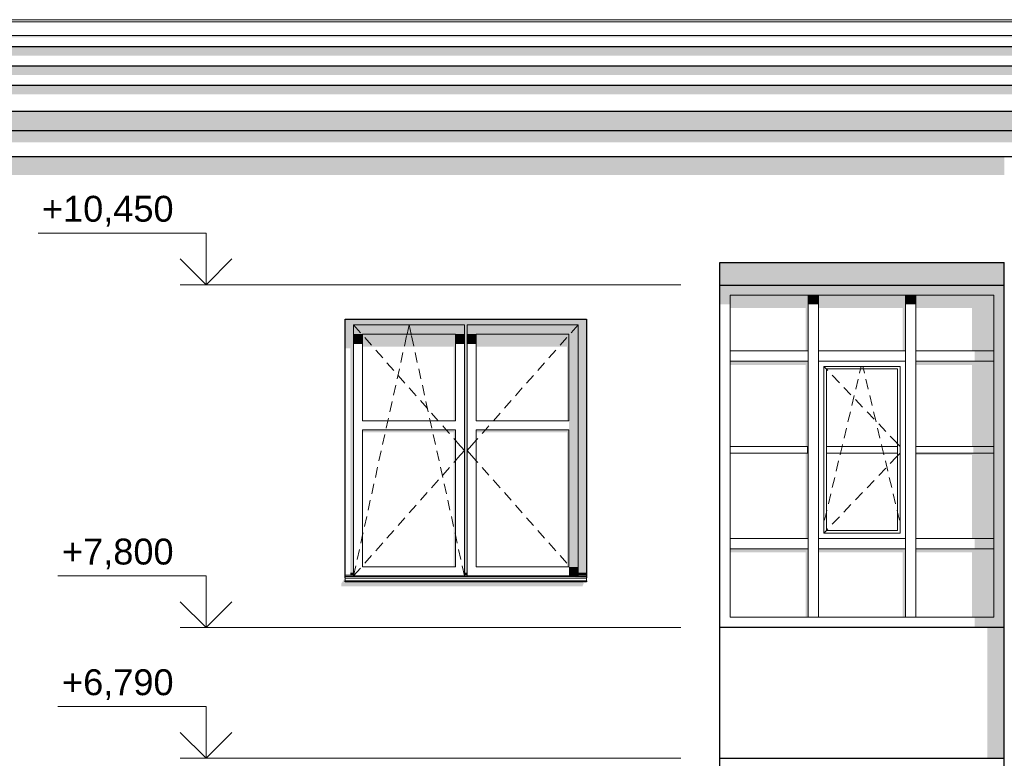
# Model space of a CAD drawing. Header units: millimetres. Extents: x -95523 to 190468, y -7401 to 17692.
# Tile 4 of 139: x -88628 to -81017, y 6790 to 12500. Entities that reach past the tile are written whole.
import ezdxf

# ---------------------------------------------------------------- set-up
doc = ezdxf.new("R2010")
doc.units = ezdxf.units.MM
doc.header["$MEASUREMENT"] = 0
for name, color, linetype, lineweight in [('Р_Фасад в осях 1-24_2_1 Молдинги_Ном._пера__2', 8, 'Continuous', 15), ('Р_Фасад в осях 1-24_2_1 Молдинги_Ном._пера__21', 7, 'Continuous', 30), ('Р_Фасад в осях 1-24_2_Конструктив - Навесные Стены_Ном._пера__1', 7, 'Continuous', 15), ('Р_Фасад в осях 1-24_2_Конструктив - Навесные Стены_Ном._пера__2', 8, 'Continuous', 15), ('Р_Фасад в осях 1-24_2_Конструктив - Стены Несущие_Ном._пера__2', 8, 'Continuous', 15), ('Р_Фасад в осях 1-24_2_Конструктив - Стены Несущие_Ном._пера__21', 7, 'Continuous', 30), ('Р_Фасад в осях 1-24_2_Новый_1_Конструктив-парапет_Ном._пера__2', 8, 'Continuous', 15), ('Р_Фасад в осях 1-24_2_Новый_1_Конструктив-парапет_Ном._пера__21', 7, 'Continuous', 30), ('Р_Фасад в осях 1-24_2_Новый_Конструктив - Стены Несущие_Ном._пера__1', 7, 'Continuous', 15), ('Р_Фасад в осях 1-24_2_Новый_Конструктив - Стены Несущие_Ном._пера__2', 8, 'Continuous', 15), ('Р_Фасад в осях 1-24_2_Новый_Конструктив - Стены Несущие_Ном._пера__21', 7, 'Continuous', 30), ('Р_Фасад в осях 1-24_2_Размер - Отметка Уровня_Ном._пера__120', 7, 'Continuous', 5), ('Р_Фасад в осях 1-24_2_Фартук парапета_Ном._пера__1', 7, 'Continuous', 15)]:
    doc.layers.add(name, color=color, linetype=linetype, lineweight=lineweight)
doc.layers.add('Р_Фасад в осях 1-24_2_Конструктив - Навесные Стены_Ном._пера__87', color=7, linetype='Continuous', lineweight=20, true_color=0x6a6a6a)
doc.styles.add('СГЕНЕРИР_СТИЛЬ_1', font='arial.ttf')

msp = doc.modelspace()

# ---------------------------------------------------------------- hatches: boundary and pattern name
at = {"layer": 'Р_Фасад в осях 1-24_2_1 Молдинги_Ном._пера__2', "linetype": 'Continuous', "lineweight": 0, "true_color": 0x3f3f3f}
for points in [[(-92168.2, 12377.2), (-92168.2, 12364.4), (-79196.2, 12364.4), (-79196.2, 12377.2)], [(-92168.2, 12292.5), (-92168.2, 12221.8), (-79246.2, 12221.8), (-79246.2, 12292.5)], [(-92168.2, 12071.8), (-79296.2, 12071.8), (-79296.2, 12142.5), (-92168.2, 12142.5)], [(-92168.2, 11921.8), (-79346.2, 11921.8), (-79346.2, 11992.5), (-92168.2, 11992.5)], [(-92168.2, 11642.5), (-79466.2, 11642.5), (-79466.2, 11792.5), (-92168.2, 11792.5)], [(-92168.2, 11642.5), (-92168.2, 11552.1), (-79516.2, 11552.1), (-79516.2, 11642.5)]]:
    msp.add_hatch(color=250, dxfattribs=at).paths.add_polyline_path(points)
at = {"layer": 'Р_Фасад в осях 1-24_2_Конструктив - Навесные Стены_Ном._пера__2', "linetype": 'Continuous', "lineweight": 0, "true_color": 0x3f3f3f}
for points in [[(-83217.2, 10298.7), (-83137.2, 10298.7), (-83137.2, 10370), (-83215.4, 10448.2), (-83217.2, 10448.2)], [(-83215.4, 10448.2), (-83137.2, 10370), (-82492.2, 10370), (-82492.2, 10448.2)], [(-82492.2, 10370), (-81742.2, 10370), (-81742.2, 10448.2), (-82492.2, 10448.2)], [(-81742.2, 10448.2), (-81742.2, 10370), (-81097.2, 10370), (-81019, 10448.2)], [(-81097.2, 10370), (-81097.2, 9900), (-81017.2, 9900), (-81017.2, 10448.2), (-81019, 10448.2)], [(-82532.2, 10370), (-83137.2, 10370), (-83137.2, 10270.4), (-82552.2, 10270.4), (-82552.2, 9940), (-82532.2, 9940)], [(-82452.2, 10370), (-82532.2, 10370), (-82532.2, 10298.7), (-82452.2, 10298.7)], [(-82452.2, 10370), (-82452.2, 10270.4), (-81802.2, 10270.4), (-81802.2, 9940), (-81782.2, 9940), (-81782.2, 10370)], [(-81782.2, 10298.7), (-81702.2, 10298.7), (-81702.2, 10370), (-81782.2, 10370)], [(-81702.2, 10270.4), (-81267.2, 10270.4), (-81267.2, 9940), (-81097.2, 9940), (-81097.2, 10370), (-81702.2, 10370)], [(-81247.2, 9940), (-81247.2, 9860), (-81097.2, 9860), (-81097.2, 9940)], [(-81097.2, 8450), (-81017.2, 8450), (-81017.2, 9900), (-81097.2, 9900)], [(-82532.2, 9860), (-83137.2, 9860), (-83137.2, 9831.7), (-82552.2, 9831.7), (-82552.2, 9200), (-82532.2, 9200)], [(-81097.2, 9860), (-81702.2, 9860), (-81702.2, 9831.7), (-81267.2, 9831.7), (-81267.2, 9200), (-81097.2, 9200)], [(-82552.2, 8490), (-82532.2, 8490), (-82532.2, 9150), (-82552.2, 9150)], [(-82542.2, 9200), (-82542.2, 9150), (-82532.2, 9150), (-82532.2, 9200)], [(-81097.2, 9150), (-81702.2, 9150), (-81702.2, 9135.9), (-81267.2, 9135.9), (-81267.2, 8490), (-81097.2, 8490)], [(-81257.2, 9200), (-81257.2, 9150), (-81097.2, 9150), (-81097.2, 9200)], [(-81247.2, 8490), (-81247.2, 8410), (-81097.2, 8410), (-81097.2, 8490)], [(-81017.2, 7800), (-81017.2, 8450), (-81097.2, 8450), (-81097.2, 7880)], [(-83137.2, 8410), (-83137.2, 8381.7), (-82552.2, 8381.7), (-82552.2, 7880), (-82532.2, 7880), (-82532.2, 8410)], [(-82452.2, 8410), (-82452.2, 8381.7), (-81802.2, 8381.7), (-81802.2, 7880), (-81782.2, 7880), (-81782.2, 8410)], [(-81702.2, 8410), (-81702.2, 8381.7), (-81267.2, 8381.7), (-81267.2, 7880), (-81097.2, 7880), (-81097.2, 8410)], [(-81247.2, 7880), (-81247.2, 7800), (-81017.2, 7800), (-81097.2, 7880)]]:
    msp.add_hatch(color=250, dxfattribs=at).paths.add_polyline_path(points)
at = {"layer": 'Р_Фасад в осях 1-24_2_Конструктив - Стены Несущие_Ном._пера__2', "linetype": 'Continuous', "lineweight": 0, "true_color": 0x3f3f3f}
for points in [[(-83217.2, 10624), (-83217.2, 10448.2), (-81017.2, 10448.2), (-81017.2, 10624)], [(-86142.2, 8140.7), (-86142.2, 8120.7), (-84277.2, 8120.7), (-84267.2, 8144.8), (-84274.4, 8144.8), (-84267.5, 8155), (-86112.2, 8155), (-86112.2, 8185)], [(-81017.2, 7800), (-81147.2, 7800), (-81147.2, 6790), (-81017.2, 6790)]]:
    msp.add_hatch(color=250, dxfattribs=at).paths.add_polyline_path(points)
at = {"layer": 'Р_Фасад в осях 1-24_2_Новый_1_Конструктив-парапет_Ном._пера__2', "linetype": 'Continuous', "lineweight": 0, "true_color": 0x3f3f3f}
for points in [[(-92166.2, 11299.7), (-83217.2, 11299.7), (-83217.2, 11442.5), (-92166.2, 11442.5)], [(-83217.2, 11442.5), (-83217.2, 11299.7), (-81017.2, 11299.7), (-81017.2, 11442.5)]]:
    msp.add_hatch(color=250, dxfattribs=at).paths.add_polyline_path(points)
at = {"layer": 'Р_Фасад в осях 1-24_2_Новый_Конструктив - Стены Несущие_Ном._пера__2', "linetype": 'Continuous', "lineweight": 0, "true_color": 0x3f3f3f}
for points in [[(-86112.2, 10115), (-86047.2, 10115), (-86047.2, 10140), (-85189.7, 10140), (-85189.7, 10115), (-85169.7, 10115), (-85169.7, 10140), (-84312.2, 10140), (-84312.2, 10115), (-84247.2, 10115), (-84247.2, 10185), (-86112.2, 10185)], [(-86047.2, 10070), (-85977.2, 10070), (-85259.7, 10070), (-85189.7, 10070), (-85189.7, 10140), (-86047.2, 10140)], [(-84312.2, 10140), (-85169.7, 10140), (-85169.7, 10070), (-85099.7, 10070), (-84382.2, 10070), (-84312.2, 10070)], [(-86112.2, 10115), (-86112.2, 9958.7), (-86072.2, 9958.7), (-86072.2, 8225), (-86047.2, 8225), (-86047.2, 10115)], [(-86047.2, 9994.1), (-85977.2, 9994.1), (-85977.2, 10070), (-86047.2, 10070)], [(-85977.2, 9972.9), (-85274.7, 9972.9), (-85274.7, 9400), (-85259.7, 9400), (-85259.7, 10070), (-85977.2, 10070)], [(-85259.7, 9994.1), (-85189.7, 9994.1), (-85189.7, 10070), (-85259.7, 10070)], [(-85169.7, 10115), (-85189.7, 10115), (-85189.7, 8225), (-85169.7, 8225)], [(-85169.7, 10070), (-85169.7, 9994.1), (-85099.7, 9994.1), (-85099.7, 10070)], [(-85099.7, 10070), (-85099.7, 9972.9), (-84397.2, 9972.9), (-84397.2, 9400), (-84382.2, 9400), (-84382.2, 10070)], [(-84382.2, 9330), (-84382.2, 8270), (-84312.2, 8270), (-84312.2, 10070), (-84382.2, 10070), (-84382.2, 9400)], [(-84312.2, 8225), (-84247.2, 8225), (-84247.2, 10115), (-84312.2, 10115)], [(-85259.7, 9330), (-85977.2, 9330), (-85977.2, 9308.8), (-85274.7, 9308.8), (-85274.7, 8270), (-85259.7, 8270)], [(-84382.2, 9330), (-85099.7, 9330), (-85099.7, 9308.8), (-84397.2, 9308.8), (-84397.2, 8270), (-84382.2, 8270)], [(-86072.2, 8225), (-86072.2, 8205), (-86047.2, 8205), (-86047.2, 8225)], [(-85189.7, 8205), (-85169.7, 8205), (-85169.7, 8225), (-85189.7, 8225)], [(-84382.2, 8200), (-84312.2, 8200), (-84312.2, 8270), (-84382.2, 8270)], [(-84312.2, 8205), (-84247.2, 8205), (-84247.2, 8225), (-84312.2, 8225)], [(-86112.2, 8163.1), (-86112.2, 8155), (-84247.2, 8155), (-84247.2, 8163.1)], [(-86071.2, 8195), (-84247.2, 8195), (-84247.2, 8205), (-84312.2, 8205), (-84312.2, 8200), (-85169.7, 8200), (-85169.7, 8205), (-85189.7, 8205), (-85189.7, 8200), (-86047.2, 8200), (-86047.2, 8205), (-86071.2, 8205)], [(-86071.2, 8195), (-86051.6, 8193.8), (-85194.1, 8193.8), (-85193.3, 8195), (-85174.1, 8193.8), (-84386.6, 8193.8), (-84247.2, 8185), (-84247.2, 8195)]]:
    msp.add_hatch(color=250, dxfattribs=at).paths.add_polyline_path(points)

# ---------------------------------------------------------------- linework, layer by layer
at = {"layer": 'Р_Фасад в осях 1-24_2_1 Молдинги_Ном._пера__21', "color": 7, "linetype": 'Continuous', "lineweight": 30}
for p, q in [((-92168.2, 12292.5), (-79196.2, 12292.5)), ((-92168.2, 12142.5), (-79246.2, 12142.5)), ((-92168.2, 11992.5), (-79296.2, 11992.5)), ((-92168.2, 11792.5), (-79346.2, 11792.5)), ((-92168.2, 11642.5), (-79466.2, 11642.5)), ((-92168.2, 11442.5), (-79516.2, 11442.5))]:
    msp.add_line(p, q, dxfattribs=at)
at = {"layer": 'Р_Фасад в осях 1-24_2_Конструктив - Навесные Стены_Ном._пера__1', "color": 7, "linetype": 'Continuous', "lineweight": 15}
for p, q in [((-82532.2, 9940), (-82532.2, 10370)), ((-82452.2, 9940), (-82452.2, 10370)), ((-81782.2, 9940), (-81782.2, 10370)), ((-81702.2, 9940), (-81702.2, 10370)), ((-82532.2, 9900), (-82532.2, 9940)), ((-82452.2, 9900), (-82452.2, 9940)), ((-81782.2, 9900), (-81782.2, 9940)), ((-81702.2, 9900), (-81702.2, 9940)), ((-82532.2, 8490), (-82532.2, 9860)), ((-82452.2, 8450), (-82452.2, 9860)), ((-82412.2, 8530), (-82412.2, 9820)), ((-82412.2, 9820), (-81822.2, 9820)), ((-82412.2, 9818.8), (-82392.2, 9797.9)), ((-82127.9, 9800), (-82123.2, 9820)), ((-82106.4, 9800), (-82111.2, 9820)), ((-81822.2, 9820), (-81822.2, 8530)), ((-81782.2, 8490), (-81782.2, 9860)), ((-81702.2, 8490), (-81702.2, 9860)), ((-82392.2, 9800), (-81842.2, 9800)), ((-82392.2, 9200), (-82392.2, 9800)), ((-82392.2, 9797.9), (-82381.9, 9787.2)), ((-82347.4, 9751), (-82292.1, 9693.1)), ((-82135.8, 9767.2), (-82127.9, 9800)), ((-82098.6, 9767.2), (-82106.4, 9800)), ((-81842.2, 9800), (-81842.2, 9200)), ((-82165.4, 9643), (-82146.8, 9720.8)), ((-82068.9, 9643), (-82087.5, 9720.8)), ((-82257.6, 9657), (-82202.3, 9599.1)), ((-82195.6, 9516.6), (-82177, 9594.4)), ((-82038.7, 9516.6), (-82057.3, 9594.4)), ((-82167.8, 9563), (-82112.5, 9505.1)), ((-82225.8, 9390.1), (-82207.2, 9467.9)), ((-82078, 9469), (-82022.7, 9411.1)), ((-82008.6, 9390.1), (-82027.1, 9467.9)), ((-81988.2, 9375), (-81932.9, 9317.1)), ((-82256, 9263.7), (-82237.4, 9341.5)), ((-81978.4, 9263.7), (-81996.9, 9341.5)), ((-82271.2, 9200), (-82267.6, 9215)), ((-81963.2, 9200), (-81966.7, 9215)), ((-81898.4, 9281), (-81852.4, 9232.8)), ((-81852.4, 9232.8), (-81842.2, 9222.1)), ((-81842.2, 9222.1), (-81822.2, 9201.2)), ((-82532.2, 9200), (-83137.2, 9200)), ((-83137.2, 9150), (-82532.2, 9150)), ((-81842.2, 9200), (-82392.2, 9200)), ((-82392.2, 9200), (-82392.2, 9150)), ((-82392.2, 9150), (-81842.2, 9150)), ((-82392.2, 8550), (-82392.2, 9150)), ((-82286.2, 9137.2), (-82283.2, 9150)), ((-82283.2, 9150), (-82271.2, 9200)), ((-81951.2, 9150), (-81963.2, 9200)), ((-81948.2, 9137.2), (-81951.2, 9150)), ((-81842.2, 9150), (-81842.2, 9200)), ((-81842.2, 9150), (-81842.2, 8550)), ((-81842.2, 9127.9), (-81822.2, 9148.8)), ((-81097.2, 9200), (-81702.2, 9200)), ((-81702.2, 9150), (-81097.2, 9150)), ((-82316.4, 9010.8), (-82297.8, 9088.6)), ((-81918, 9010.8), (-81936.5, 9088.6)), ((-81898.4, 9069), (-81852.4, 9117.2)), ((-81852.4, 9117.2), (-81842.2, 9127.9)), ((-81988.2, 8975), (-81932.9, 9032.9)), ((-82346.6, 8884.3), (-82328, 8962.1)), ((-82078, 8881), (-82022.7, 8938.9)), ((-81887.8, 8884.3), (-81906.3, 8962.1)), ((-82376.8, 8757.9), (-82358.2, 8835.7)), ((-82167.8, 8787), (-82112.5, 8844.9)), ((-81857.6, 8757.9), (-81876.2, 8835.7)), ((-82407, 8631.4), (-82392.2, 8693.4)), ((-82392.2, 8693.4), (-82388.4, 8709.3)), ((-82257.6, 8693), (-82202.3, 8750.9)), ((-81842.2, 8693.4), (-81846, 8709.3)), ((-81827.4, 8631.4), (-81842.2, 8693.4)), ((-82347.4, 8599), (-82292.1, 8656.9)), ((-82412.2, 8531.2), (-82392.2, 8552.1)), ((-81822.2, 8530), (-82412.2, 8530)), ((-82392.2, 8552.1), (-82381.9, 8562.8)), ((-81842.2, 8550), (-82392.2, 8550)), ((-82532.2, 8450), (-82532.2, 8490)), ((-81782.2, 8450), (-81782.2, 8490)), ((-81702.2, 8450), (-81702.2, 8490)), ((-82532.2, 7880), (-82532.2, 8410)), ((-82452.2, 7880), (-82452.2, 8410)), ((-81782.2, 7880), (-81782.2, 8410)), ((-81702.2, 7880), (-81702.2, 8410)), ((-82532.2, 7880), (-82452.2, 7880)), ((-81782.2, 7880), (-81702.2, 7880))]:
    msp.add_line(p, q, dxfattribs=at)
at = {"layer": 'Р_Фасад в осях 1-24_2_Конструктив - Навесные Стены_Ном._пера__87', "color": 251, "linetype": 'Continuous', "lineweight": 20, "true_color": 0x6a6a6a}
for p, q in [((-83137.2, 9940), (-83137.2, 10370)), ((-82532.2, 10370), (-83137.2, 10370)), ((-82492.2, 10370), (-82532.2, 10370)), ((-82452.2, 10370), (-82492.2, 10370)), ((-81782.2, 10370), (-82452.2, 10370)), ((-81742.2, 10370), (-81782.2, 10370)), ((-81702.2, 10370), (-81742.2, 10370)), ((-81097.2, 10370), (-81702.2, 10370)), ((-81097.2, 9940), (-81097.2, 10370)), ((-83137.2, 9940), (-82532.2, 9940)), ((-83137.2, 9900), (-83137.2, 9940)), ((-83137.2, 9900), (-83137.2, 9860)), ((-82532.2, 9860), (-82532.2, 9900)), ((-82452.2, 9940), (-81782.2, 9940)), ((-82452.2, 9900), (-82452.2, 9860)), ((-81782.2, 9860), (-81782.2, 9900)), ((-81702.2, 9940), (-81097.2, 9940)), ((-81702.2, 9900), (-81702.2, 9860)), ((-81097.2, 9900), (-81097.2, 9940)), ((-81097.2, 9860), (-81097.2, 9900)), ((-83137.2, 8490), (-83137.2, 9860)), ((-83137.2, 9860), (-82532.2, 9860)), ((-82452.2, 9860), (-81782.2, 9860)), ((-81702.2, 9860), (-81097.2, 9860)), ((-81097.2, 8490), (-81097.2, 9860)), ((-83137.2, 8490), (-82532.2, 8490)), ((-83137.2, 8490), (-83137.2, 8410)), ((-82532.2, 8410), (-82532.2, 8450)), ((-82452.2, 8490), (-81782.2, 8490)), ((-82452.2, 8450), (-82452.2, 8410)), ((-81782.2, 8410), (-81782.2, 8450)), ((-81702.2, 8490), (-81097.2, 8490)), ((-81702.2, 8450), (-81702.2, 8410)), ((-81097.2, 8410), (-81097.2, 8490)), ((-83137.2, 7880), (-83137.2, 8410)), ((-83137.2, 8410), (-82532.2, 8410)), ((-82452.2, 8410), (-81782.2, 8410)), ((-81702.2, 8410), (-81097.2, 8410)), ((-81097.2, 7880), (-81097.2, 8410)), ((-83137.2, 7880), (-82532.2, 7880)), ((-82452.2, 7880), (-81782.2, 7880)), ((-81702.2, 7880), (-81097.2, 7880))]:
    msp.add_line(p, q, dxfattribs=at)
at = {"layer": 'Р_Фасад в осях 1-24_2_Конструктив - Стены Несущие_Ном._пера__21', "color": 7, "linetype": 'Continuous', "lineweight": 30}
for p, q in [((-83217.2, 7550), (-83217.2, 10624)), ((-81017.2, 7550), (-81017.2, 10624)), ((-83217.2, 10448.2), (-81017.2, 10448.2)), ((-81017.2, 7800), (-83217.2, 7800)), ((-83217.2, 3850), (-83217.2, 7550)), ((-81017.2, 3850), (-81017.2, 7550)), ((-83217.2, 6790), (-81017.2, 6790))]:
    msp.add_line(p, q, dxfattribs=at)
at = {"layer": 'Р_Фасад в осях 1-24_2_Новый_1_Конструктив-парапет_Ном._пера__21', "color": 7, "linetype": 'Continuous', "lineweight": 30}
msp.add_line((-83217.2, 10624), (-81017.2, 10624), dxfattribs=at)
at = {"layer": 'Р_Фасад в осях 1-24_2_Новый_Конструктив - Стены Несущие_Ном._пера__1', "color": 7, "linetype": 'Continuous', "lineweight": 15}
for p, q in [((-86047.2, 10070), (-86047.2, 10140)), ((-86047.2, 10140), (-85189.7, 10140)), ((-86047.2, 10140), (-85994.2, 10080.1)), ((-85633.9, 10070), (-85618.5, 10140)), ((-85603, 10070), (-85618.5, 10140)), ((-85189.7, 10140), (-85189.7, 10070)), ((-85169.7, 10070), (-85169.7, 10140)), ((-85169.7, 10140), (-84312.2, 10140)), ((-84312.2, 10140), (-84365.2, 10080.1)), ((-84312.2, 10140), (-84312.2, 10070)), ((-86047.2, 8270), (-86047.2, 10070)), ((-85977.2, 10070), (-85977.2, 9400)), ((-85259.7, 10070), (-85977.2, 10070)), ((-85654.5, 9977.1), (-85637.2, 10055.2)), ((-85635.7, 10061.9), (-85633.9, 10070)), ((-85601.2, 10061.9), (-85603, 10070)), ((-85582.5, 9977.1), (-85599.7, 10055.2)), ((-85259.7, 9400), (-85259.7, 10070)), ((-85189.7, 10070), (-85189.7, 8270)), ((-85169.7, 8270), (-85169.7, 10070)), ((-85099.7, 10070), (-85099.7, 9400)), ((-84382.2, 10070), (-85099.7, 10070)), ((-84382.2, 9400), (-84382.2, 10070)), ((-84312.2, 10070), (-84312.2, 8270)), ((-85961.1, 10042.6), (-85908.1, 9982.7)), ((-84398.3, 10042.6), (-84451.3, 9982.7)), ((-85875, 9945.2), (-85822, 9885.3)), ((-85682.5, 9850.2), (-85665.3, 9928.3)), ((-85554.4, 9850.2), (-85571.7, 9928.3)), ((-84484.4, 9945.2), (-84537.4, 9885.3)), ((-85788.9, 9847.8), (-85735.9, 9787.9)), ((-84570.5, 9847.8), (-84623.5, 9787.9)), ((-85710.6, 9723.2), (-85693.3, 9801.4)), ((-85702.8, 9750.4), (-85649.8, 9690.5)), ((-85526.4, 9723.2), (-85543.6, 9801.4)), ((-84656.6, 9750.4), (-84709.6, 9690.5)), ((-85738.6, 9596.3), (-85721.4, 9674.4)), ((-85498.3, 9596.3), (-85515.6, 9674.4)), ((-85616.7, 9653), (-85563.7, 9593.1)), ((-84742.7, 9653), (-84795.7, 9593.1)), ((-85766.7, 9469.4), (-85749.4, 9547.5)), ((-85530.6, 9555.6), (-85477.6, 9495.7)), ((-85470.3, 9469.4), (-85487.5, 9547.5)), ((-84828.8, 9555.6), (-84881.8, 9495.7)), ((-85444.5, 9458.2), (-85393, 9400)), ((-84914.9, 9458.2), (-84966.4, 9400)), ((-85977.2, 9400), (-85259.7, 9400)), ((-85794.7, 9342.4), (-85782, 9400)), ((-85782, 9400), (-85777.5, 9420.5)), ((-85454.9, 9400), (-85459.5, 9420.5)), ((-85442.2, 9342.4), (-85454.9, 9400)), ((-85393, 9400), (-85391.5, 9398.3)), ((-85099.7, 9400), (-84382.2, 9400)), ((-84966.4, 9400), (-84967.9, 9398.3)), ((-85977.2, 9330), (-85977.2, 8270)), ((-85259.7, 9330), (-85977.2, 9330)), ((-85822.8, 9215.5), (-85805.5, 9293.6)), ((-85414.2, 9215.5), (-85431.4, 9293.6)), ((-85358.4, 9360.8), (-85331.2, 9330)), ((-85331.2, 9330), (-85305.4, 9300.9)), ((-85259.7, 8270), (-85259.7, 9330)), ((-85099.7, 9330), (-85099.7, 8270)), ((-84382.2, 9330), (-85099.7, 9330)), ((-85028.3, 9330), (-85054, 9300.9)), ((-85001, 9360.8), (-85028.3, 9330)), ((-84382.2, 8270), (-84382.2, 9330)), ((-85272.3, 9263.4), (-85259.7, 9249.2)), ((-85259.7, 9249.2), (-85242.7, 9229.9)), ((-85242.7, 9229.9), (-85189.7, 9170)), ((-85116.7, 9229.9), (-85169.7, 9170)), ((-85099.7, 9249.2), (-85116.7, 9229.9)), ((-85087.1, 9263.4), (-85099.7, 9249.2)), ((-85850.9, 9088.6), (-85833.6, 9166.7)), ((-85386.1, 9088.6), (-85403.4, 9166.7)), ((-85242.7, 9110.1), (-85189.7, 9170)), ((-85116.7, 9110.1), (-85169.7, 9170)), ((-85272.3, 9076.6), (-85259.7, 9090.8)), ((-85259.7, 9090.8), (-85242.7, 9110.1)), ((-85099.7, 9090.8), (-85116.7, 9110.1)), ((-85087.1, 9076.6), (-85099.7, 9090.8)), ((-85878.9, 8961.6), (-85861.6, 9039.7)), ((-85358, 8961.6), (-85375.3, 9039.7)), ((-85358.4, 8979.2), (-85305.4, 9039.1)), ((-85001, 8979.2), (-85054, 9039.1)), ((-85907, 8834.7), (-85889.7, 8912.8)), ((-85444.5, 8881.8), (-85391.5, 8941.7)), ((-85330, 8834.7), (-85347.3, 8912.8)), ((-84914.9, 8881.8), (-84967.9, 8941.7)), ((-85530.6, 8784.4), (-85477.6, 8844.3)), ((-84828.8, 8784.4), (-84881.8, 8844.3)), ((-85935, 8707.7), (-85917.7, 8785.9)), ((-85301.9, 8707.7), (-85319.2, 8785.9)), ((-85616.7, 8687), (-85563.7, 8746.9)), ((-84742.7, 8687), (-84795.7, 8746.9)), ((-85963.1, 8580.8), (-85945.8, 8658.9)), ((-85702.8, 8589.6), (-85649.8, 8649.5)), ((-85273.9, 8580.8), (-85291.1, 8658.9)), ((-84656.6, 8589.6), (-84709.6, 8649.5)), ((-85977.2, 8516.7), (-85973.9, 8532)), ((-85788.9, 8492.2), (-85735.9, 8552.1)), ((-85259.7, 8516.7), (-85263.1, 8532)), ((-84570.5, 8492.2), (-84623.5, 8552.1)), ((-85991.1, 8453.9), (-85977.2, 8516.7)), ((-85875, 8394.8), (-85822, 8454.7)), ((-85245.8, 8453.9), (-85259.7, 8516.7)), ((-84484.4, 8394.8), (-84537.4, 8454.7)), ((-86019.2, 8326.9), (-86001.9, 8405.1)), ((-85217.8, 8326.9), (-85235, 8405.1)), ((-85961.1, 8297.4), (-85908.1, 8357.3)), ((-84398.3, 8297.4), (-84451.3, 8357.3)), ((-86047.2, 8200), (-86030, 8278.1)), ((-86047.2, 8200), (-86047.2, 8270)), ((-86047.2, 8200), (-85994.2, 8259.9)), ((-85977.2, 8270), (-85259.7, 8270)), ((-85189.7, 8200), (-85207, 8278.1)), ((-85189.7, 8270), (-85189.7, 8200)), ((-85169.7, 8200), (-85169.7, 8270)), ((-85099.7, 8270), (-84382.2, 8270)), ((-84312.2, 8200), (-84365.2, 8259.9)), ((-84312.2, 8270), (-84312.2, 8200)), ((-86047.2, 8205), (-86112.2, 8205)), ((-84247.2, 8195), (-86112.2, 8195)), ((-86112.2, 8185), (-86112.2, 8183.1)), ((-86112.2, 8183.1), (-86112.2, 8163.1)), ((-84247.2, 8183.1), (-86112.2, 8183.1)), ((-84247.2, 8163.1), (-86112.2, 8163.1)), ((-85189.7, 8200), (-86047.2, 8200)), ((-85169.7, 8205), (-85189.7, 8205)), ((-84312.2, 8200), (-85169.7, 8200)), ((-84247.2, 8205), (-84312.2, 8205)), ((-84247.2, 8185), (-84247.2, 8183.1)), ((-84247.2, 8183.1), (-84247.2, 8163.1))]:
    msp.add_line(p, q, dxfattribs=at)
at = {"layer": 'Р_Фасад в осях 1-24_2_Новый_Конструктив - Стены Несущие_Ном._пера__21', "color": 7, "linetype": 'Continuous', "lineweight": 30}
for p, q in [((-86112.2, 10185), (-84247.2, 10185)), ((-86112.2, 8185), (-86112.2, 10185)), ((-84247.2, 10185), (-84247.2, 8185)), ((-86112.2, 8155), (-86112.2, 8163.1)), ((-84247.2, 8155), (-86112.2, 8155)), ((-84247.2, 8163.1), (-84247.2, 8155))]:
    msp.add_line(p, q, dxfattribs=at)
at = {"layer": 'Р_Фасад в осях 1-24_2_Размер - Отметка Уровня_Ном._пера__120', "color": 7, "linetype": 'Continuous', "lineweight": 5}
for p, q in [((-87187, 10850.2), (-88486.1, 10850.2)), ((-87187, 10450.2), (-87187, 10850.2)), ((-87187, 10450.2), (-87387, 10650.2)), ((-87187, 10450.2), (-86987, 10650.2)), ((-83517.2, 10450.2), (-87387, 10450.2)), ((-87187, 8200), (-88333.6, 8200)), ((-87187, 7800), (-87187, 8200)), ((-87187, 7800), (-87387, 8000)), ((-87187, 7800), (-86987, 8000)), ((-83517.2, 7800), (-87387, 7800)), ((-87187, 7190), (-88333.6, 7190)), ((-87187, 6790), (-87187, 7190)), ((-87187, 6790), (-87387, 6990)), ((-87187, 6790), (-86987, 6990)), ((-83517.2, 6790), (-87387, 6790))]:
    msp.add_line(p, q, dxfattribs=at)
at = {"layer": 'Р_Фасад в осях 1-24_2_Фартук парапета_Ном._пера__1', "color": 7, "linetype": 'Continuous', "lineweight": 15}
for p, q in [((-92597.2, 12482.6), (-79187.2, 12482.6)), ((-79205.7, 12499.9), (-92578.7, 12499.9)), ((-92597.2, 12377.2), (-79187.2, 12377.2))]:
    msp.add_line(p, q, dxfattribs=at)

# ---------------------------------------------------------------- texts
at = {"layer": 'Р_Фасад в осях 1-24_2_Размер - Отметка Уровня_Ном._пера__120', "color": 7, "linetype": 'Continuous', "lineweight": 5, "char_height": 200, "attachment_point": 9, "style": 'СГЕНЕРИР_СТИЛЬ_1'}
for s, insert in [('\\A1;+10,450{\\H0.66x;\\S^  ;}', (-87387, 10879.9)), ('\\A1;+7,800{\\H0.66x;\\S^  ;}', (-87387, 8229.7)), ('\\A1;+6,790{\\H0.66x;\\S^  ;}', (-87387, 7219.7))]:
    msp.add_mtext(s, dxfattribs=dict(at, insert=insert))

doc.saveas('drawing.dxf')
